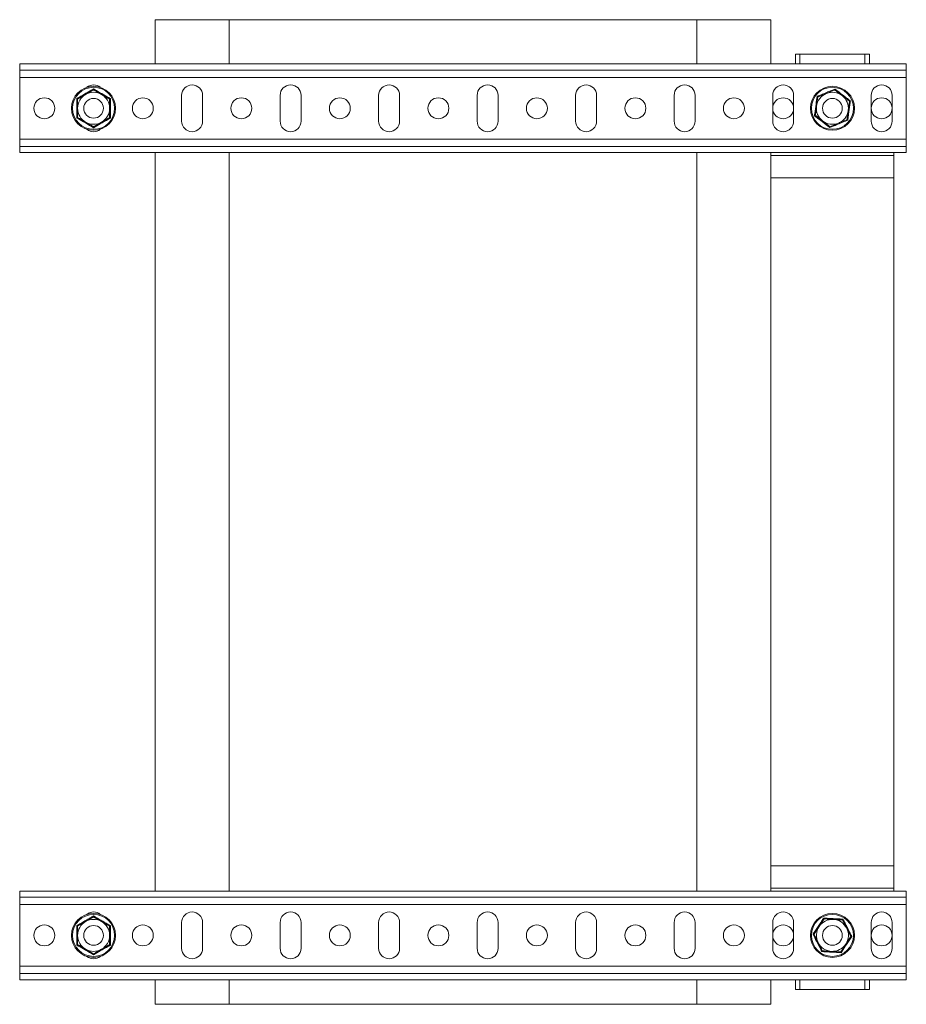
# Model space of a CAD drawing. Header units: millimetres. Extents: x 8 to 1008, y -1753 to -54.
# Tile 4 of 6: x 648 to 1008, y -1330 to -930. Entities that reach past the tile are written whole.
import ezdxf

# ---------------------------------------------------------------- set-up
doc = ezdxf.new("R2010")
doc.units = ezdxf.units.MM

msp = doc.modelspace()

# ---------------------------------------------------------------- linework, layer by layer
at = {"color": 7, "linetype": 'Continuous', "lineweight": 15}
for p, q in [((702.99, -948.02), (702.99, -930.02)), ((702.99, -930.02), (732.99, -930.02)), ((922.99, -930.02), (732.99, -930.02)), ((922.99, -930.02), (952.99, -930.02)), ((952.99, -930.02), (952.99, -948.02)), ((962.99, -944.02), (962.99, -948.02)), ((964.79, -944.02), (962.99, -944.02)), ((991.19, -944.02), (964.79, -944.02)), ((992.99, -944.02), (991.19, -944.02)), ((992.99, -944.02), (992.99, -948.02)), ((1007.99, -948.02), (647.99, -948.02)), ((647.99, -950.52), (647.99, -948.02)), ((1007.99, -950.52), (647.99, -950.52)), ((647.99, -953.52), (647.99, -950.52)), ((1007.99, -950.52), (1007.99, -948.02)), ((1007.99, -953.52), (1007.99, -950.52)), ((1007.99, -953.52), (647.99, -953.52)), ((647.99, -978.52), (647.99, -953.52)), ((1007.99, -978.52), (1007.99, -953.52)), ((713.74, -960.77), (713.74, -971.27)), ((722.24, -971.27), (722.24, -960.77)), ((753.74, -960.77), (753.74, -971.27)), ((762.24, -971.27), (762.24, -960.77)), ((793.74, -960.77), (793.74, -971.27)), ((802.24, -971.27), (802.24, -960.77)), ((833.74, -960.77), (833.74, -971.27)), ((842.24, -971.27), (842.24, -960.77)), ((873.74, -960.77), (873.74, -971.27)), ((882.24, -971.27), (882.24, -960.77)), ((913.74, -960.77), (913.74, -971.27)), ((922.24, -971.27), (922.24, -960.77)), ((953.74, -960.77), (953.74, -971.27)), ((962.24, -971.27), (962.24, -960.77)), ((993.74, -960.77), (993.74, -971.27)), ((1002.24, -971.27), (1002.24, -960.77)), ((1007.99, -978.52), (647.99, -978.52)), ((647.99, -981.52), (647.99, -978.52)), ((1007.99, -981.52), (1007.99, -978.52)), ((1007.99, -981.52), (647.99, -981.52)), ((647.99, -984.02), (647.99, -981.52)), ((1007.99, -984.02), (1007.99, -981.52)), ((1007.99, -984.02), (647.99, -984.02)), ((702.99, -1284.02), (702.99, -984.02)), ((952.99, -984.02), (952.99, -1284.02)), ((1002.99, -985.15), (952.99, -985.15)), ((1002.99, -984.02), (1002.99, -985.15)), ((1002.99, -985.15), (1002.99, -994.25)), ((952.99, -994.25), (1002.99, -994.25)), ((1002.99, -1273.8), (1002.99, -994.25)), ((1002.99, -1273.8), (952.99, -1273.8)), ((1002.99, -1273.8), (1002.99, -1282.9)), ((952.99, -1282.9), (1002.99, -1282.9)), ((1002.99, -1282.9), (1002.99, -1284.02)), ((1007.99, -1284.02), (647.99, -1284.02)), ((647.99, -1286.52), (647.99, -1284.02)), ((1007.99, -1286.52), (647.99, -1286.52)), ((647.99, -1289.52), (647.99, -1286.52)), ((1007.99, -1286.52), (1007.99, -1284.02)), ((1007.99, -1289.52), (1007.99, -1286.52)), ((1007.99, -1289.52), (647.99, -1289.52)), ((647.99, -1314.52), (647.99, -1289.52)), ((1007.99, -1314.52), (1007.99, -1289.52)), ((713.74, -1296.77), (713.74, -1307.27)), ((722.24, -1307.27), (722.24, -1296.77)), ((753.74, -1296.77), (753.74, -1307.27)), ((762.24, -1307.27), (762.24, -1296.77)), ((793.74, -1296.77), (793.74, -1307.27)), ((802.24, -1307.27), (802.24, -1296.77)), ((833.74, -1296.77), (833.74, -1307.27)), ((842.24, -1307.27), (842.24, -1296.77)), ((873.74, -1296.77), (873.74, -1307.27)), ((882.24, -1307.27), (882.24, -1296.77)), ((913.74, -1296.77), (913.74, -1307.27)), ((922.24, -1307.27), (922.24, -1296.77)), ((953.74, -1296.77), (953.74, -1307.27)), ((962.24, -1307.27), (962.24, -1296.77)), ((993.74, -1296.77), (993.74, -1307.27)), ((1002.24, -1307.27), (1002.24, -1296.77)), ((1007.99, -1314.52), (647.99, -1314.52)), ((647.99, -1317.52), (647.99, -1314.52)), ((1007.99, -1317.52), (1007.99, -1314.52)), ((1007.99, -1317.52), (647.99, -1317.52)), ((647.99, -1320.02), (647.99, -1317.52)), ((1007.99, -1320.02), (1007.99, -1317.52)), ((1007.99, -1320.02), (647.99, -1320.02)), ((702.99, -1330.02), (702.99, -1320.02)), ((952.99, -1320.02), (952.99, -1330.02)), ((962.99, -1320.02), (962.99, -1324.02)), ((992.99, -1320.02), (992.99, -1324.02)), ((964.79, -1324.02), (962.99, -1324.02)), ((991.19, -1324.02), (964.79, -1324.02)), ((992.99, -1324.02), (991.19, -1324.02)), ((732.99, -1330.02), (702.99, -1330.02)), ((922.99, -1330.02), (732.99, -1330.02)), ((952.99, -1330.02), (922.99, -1330.02))]:
    msp.add_line(p, q, dxfattribs=at)
at = {"color": 8, "linetype": 'Continuous', "lineweight": 15}
for p, q in [((732.99, -930.02), (732.99, -948.02)), ((922.99, -948.02), (922.99, -930.02)), ((964.79, -944.02), (964.79, -948.02)), ((991.19, -944.02), (991.19, -948.02)), ((732.99, -984.02), (732.99, -1284.02)), ((922.99, -1284.02), (922.99, -984.02)), ((732.99, -1320.02), (732.99, -1330.02)), ((922.99, -1330.02), (922.99, -1320.02)), ((964.79, -1320.02), (964.79, -1324.02)), ((991.19, -1320.02), (991.19, -1324.02))]:
    msp.add_line(p, q, dxfattribs=at)
at = {"color": 7, "linetype": 'Continuous', "lineweight": 15}
for centre, radius in [((677.99, -966.02), 8.95), ((677.99, -966.02), 8.54), ((977.99, -966.02), 8.95), ((977.99, -966.02), 8.54), ((657.99, -966.02), 4.25), ((677.99, -966.02), 4), ((697.99, -966.02), 4.25), ((737.99, -966.02), 4.25), ((777.99, -966.02), 4.25), ((817.99, -966.02), 4.25), ((857.99, -966.02), 4.25), ((897.99, -966.02), 4.25), ((937.99, -966.02), 4.25), ((957.99, -966.02), 4.25), ((977.99, -966.02), 4), ((997.99, -966.02), 4.25), ((677.99, -1302.02), 8.95), ((677.99, -1302.02), 8.54), ((977.99, -1302.02), 8.95), ((977.99, -1302.02), 8.54), ((657.99, -1302.02), 4.25), ((677.99, -1302.02), 4), ((697.99, -1302.02), 4.25), ((737.99, -1302.02), 4.25), ((777.99, -1302.02), 4.25), ((817.99, -1302.02), 4.25), ((857.99, -1302.02), 4.25), ((897.99, -1302.02), 4.25), ((937.99, -1302.02), 4.25), ((957.99, -1302.02), 4.25), ((977.99, -1302.02), 4), ((997.99, -1302.02), 4.25)]:
    msp.add_circle(centre, radius, dxfattribs=at)
for centre, radius, start, end in [((677.99, -966.02), 6.5, 60, 120), ((677.99, -960.77), 4.25, 50.5884, 129.4116), ((717.99, -960.77), 4.25, 0, 180), ((757.99, -960.77), 4.25, 0, 180), ((797.99, -960.77), 4.25, 0, 180), ((837.99, -960.77), 4.25, 0, 180), ((877.99, -960.77), 4.25, 0, 180), ((917.99, -960.77), 4.25, 0, 180), ((957.99, -960.77), 4.25, 0, 180), ((977.99, -966.02), 6.5, 52.3322, 112.3322), ((997.99, -960.77), 4.25, 360, 180), ((677.99, -966.02), 6.5, 120, 180), ((677.99, -966.02), 6.5, 0, 60), ((977.99, -966.02), 6.5, 112.3322, 172.3322), ((977.99, -966.02), 6.5, 352.3322, 52.3322), ((677.99, -966.02), 6.5, 180, 240), ((677.99, -966.02), 6.5, 300, 0), ((977.99, -966.02), 6.5, 172.3322, 232.3322), ((977.99, -966.02), 6.5, 292.3322, 352.3322), ((677.99, -966.02), 6.5, 240, 300), ((717.99, -971.27), 4.25, 180, 360), ((757.99, -971.27), 4.25, 180, 360), ((797.99, -971.27), 4.25, 180, 0), ((837.99, -971.27), 4.25, 180, 0), ((877.99, -971.27), 4.25, 180, 0), ((917.99, -971.27), 4.25, 180, 0), ((957.99, -971.27), 4.25, 180, 360), ((977.99, -966.02), 6.5, 232.3322, 292.3322), ((997.99, -971.27), 4.25, 180, 0), ((677.99, -971.27), 4.25, 230.5884, 309.4116), ((677.99, -1302.02), 6.5, 60, 120), ((677.99, -1296.77), 4.25, 50.5884, 129.4116), ((717.99, -1296.77), 4.25, 0, 180), ((757.99, -1296.77), 4.25, 0, 180), ((797.99, -1296.77), 4.25, 0, 180), ((837.99, -1296.77), 4.25, 0, 180), ((877.99, -1296.77), 4.25, 0, 180), ((917.99, -1296.77), 4.25, 0, 180), ((957.99, -1296.77), 4.25, 0, 180), ((977.99, -1302.02), 6.5, 86.7895, 146.7895), ((977.99, -1302.02), 6.5, 26.7895, 86.7895), ((997.99, -1296.77), 4.25, 360, 180), ((677.99, -1302.02), 6.5, 120, 180), ((677.99, -1302.02), 6.5, 0, 60), ((977.99, -1302.02), 6.5, 146.7895, 206.7895), ((977.99, -1302.02), 6.5, 326.7895, 26.7895), ((677.99, -1302.02), 6.5, 180, 240), ((677.99, -1302.02), 6.5, 300, 0), ((677.99, -1302.02), 6.5, 240, 300), ((717.99, -1307.27), 4.25, 180, 360), ((757.99, -1307.27), 4.25, 180, 0), ((797.99, -1307.27), 4.25, 180, 0), ((837.99, -1307.27), 4.25, 180, 0), ((877.99, -1307.27), 4.25, 180, 0), ((917.99, -1307.27), 4.25, 180, 0), ((957.99, -1307.27), 4.25, 180, 360), ((977.99, -1302.02), 6.5, 206.7895, 266.7895), ((977.99, -1302.02), 6.5, 266.7895, 326.7895), ((997.99, -1307.27), 4.25, 180, 0), ((677.99, -1307.27), 4.25, 230.5884, 309.4116)]:
    msp.add_arc(centre, radius, start, end, dxfattribs=at)
for points, knots in [([(671.15, -962.08), (671.29, -962), (671.57, -961.84), (672.39, -961.38), (673.64, -960.66), (675.21, -959.76), (676.66, -958.91), (677.55, -958.39), (677.99, -958.13)], [0, 0, 0, 0, 0.060425, 0.120868, 0.362781, 0.606921, 0.80296, 1, 1, 1, 1]), ([(674.74, -960.39), (675.6, -959.9), (676.71, -959.26), (677.75, -958.66), (677.99, -958.52)], [0, 0, 0, 0, 0.7690072, 1, 1, 1, 1]), ([(677.99, -958.13), (677.99, -958.13), (677.99, -958.19), (677.99, -958.29), (677.99, -958.41), (677.99, -958.5), (677.99, -958.51), (677.99, -958.52)], [0, 0, 0, 0, 0.006853, 0.267585, 0.528633, 0.763832, 1, 1, 1, 1]), ([(677.99, -958.13), (678.13, -958.21), (678.4, -958.37), (679.22, -958.85), (680.46, -959.58), (682.03, -960.48), (683.49, -961.32), (684.38, -961.82), (684.83, -962.08)], [0, 0, 0, 0, 0.060425, 0.120868, 0.362781, 0.606921, 0.80296, 1, 1, 1, 1]), ([(677.99, -958.52), (678.45, -958.78), (679.37, -959.31), (680.41, -959.92), (681.04, -960.28), (681.18, -960.36), (681.24, -960.39)], [0, 0, 0, 0, 0.434789, 0.879837, 0.939895, 1, 1, 1, 1]), ([(971.74, -961.2), (972.04, -961.08), (972.91, -960.73), (974.4, -960.13), (976.07, -959.44), (977.63, -958.8), (978.57, -958.4), (979.05, -958.2)], [0, 0, 0, 0, 0.120864, 0.362778, 0.606919, 0.802959, 1, 1, 1, 1]), ([(975.52, -960.01), (975.67, -959.95), (976.77, -959.5), (977.95, -959.01), (978.91, -958.62), (978.99, -958.58)], [0, 0, 0, 0, 0.127944, 0.9273558, 1, 1, 1, 1]), ([(979.05, -958.2), (979.05, -958.2), (979.04, -958.26), (979.02, -958.36), (979.01, -958.48), (979, -958.57), (978.99, -958.58), (978.99, -958.58)], [0, 0, 0, 0, 0.006853, 0.267585, 0.528633, 0.763832, 1, 1, 1, 1]), ([(978.99, -958.58), (979.41, -958.91), (980.25, -959.56), (981.21, -960.29), (981.78, -960.74), (981.9, -960.83), (981.96, -960.88)], [0, 0, 0, 0, 0.434789, 0.879837, 0.939895, 1, 1, 1, 1]), ([(979.05, -958.2), (979.17, -958.3), (979.42, -958.49), (980.16, -959.08), (981.3, -959.96), (982.73, -961.07), (984.07, -962.09), (984.89, -962.71), (985.3, -963.02)], [0, 0, 0, 0, 0.060425, 0.120868, 0.362781, 0.606921, 0.80296, 1, 1, 1, 1]), ([(671.15, -962.08), (671.16, -962.08), (671.2, -962.1), (671.3, -962.16), (671.4, -962.22), (671.48, -962.26), (671.49, -962.27), (671.49, -962.27)], [0, 0, 0, 0, 0.006853, 0.267585, 0.528633, 0.763832, 1, 1, 1, 1]), ([(671.15, -969.97), (671.16, -969.66), (671.17, -968.71), (671.18, -967.11), (671.18, -965.3), (671.17, -963.62), (671.16, -962.59), (671.15, -962.08)], [0, 0, 0, 0, 0.120864, 0.362778, 0.606919, 0.802959, 1, 1, 1, 1]), ([(671.49, -962.27), (671.95, -962.01), (672.87, -961.48), (673.91, -960.87), (674.54, -960.51), (674.68, -960.43), (674.74, -960.39)], [0, 0, 0, 0, 0.434789, 0.879837, 0.939895, 1, 1, 1, 1]), ([(671.49, -966.02), (671.49, -965.86), (671.49, -964.67), (671.49, -963.4), (671.49, -962.36), (671.49, -962.27)], [0, 0, 0, 0, 0.127944, 0.927356, 1, 1, 1, 1]), ([(681.24, -960.39), (682.1, -960.89), (683.21, -961.53), (684.25, -962.13), (684.49, -962.27)], [0, 0, 0, 0, 0.769007, 1, 1, 1, 1]), ([(684.49, -962.27), (684.5, -962.27), (684.51, -962.26), (684.58, -962.22), (684.69, -962.16), (684.78, -962.1), (684.83, -962.08), (684.83, -962.08)], [0, 0, 0, 0, 0.236168, 0.471367, 0.732415, 0.993147, 1, 1, 1, 1]), ([(684.49, -966.02), (684.49, -965.86), (684.49, -964.67), (684.49, -963.4), (684.49, -962.36), (684.49, -962.27)], [0, 0, 0, 0, 0.127944, 0.927356, 1, 1, 1, 1]), ([(684.83, -962.08), (684.83, -962.39), (684.81, -963.97), (684.8, -966.64), (684.82, -968.94), (684.83, -969.97)], [0, 0, 0, 0, 0.120964, 0.606826, 1, 1, 1, 1]), ([(970.69, -969.02), (970.73, -968.71), (970.96, -967.15), (971.33, -964.51), (971.61, -962.22), (971.74, -961.2)], [0, 0, 0, 0, 0.120964, 0.606826, 1, 1, 1, 1]), ([(971.55, -965.16), (971.68, -964.18), (971.85, -962.9), (972.01, -961.71), (972.05, -961.44)], [0, 0, 0, 0, 0.769007, 1, 1, 1, 1]), ([(971.74, -961.2), (971.74, -961.2), (971.79, -961.23), (971.87, -961.3), (971.97, -961.37), (972.04, -961.43), (972.05, -961.43), (972.05, -961.44)], [0, 0, 0, 0, 0.006853, 0.267585, 0.528633, 0.763832, 1, 1, 1, 1]), ([(972.05, -961.44), (972.34, -961.32), (973.45, -960.86), (974.65, -960.37), (975.52, -960.01)], [0, 0, 0, 0, 0.263898, 1, 1, 1, 1]), ([(981.96, -960.88), (982.75, -961.48), (983.77, -962.27), (984.72, -963), (984.93, -963.17)], [0, 0, 0, 0, 0.769007, 1, 1, 1, 1]), ([(985.3, -963.02), (985.27, -963.18), (985.23, -963.49), (985.09, -964.43), (984.89, -965.86), (984.65, -967.65), (984.43, -969.32), (984.31, -970.34), (984.24, -970.85)], [0, 0, 0, 0, 0.060425, 0.120868, 0.362781, 0.606921, 0.80296, 1, 1, 1, 1]), ([(984.93, -963.17), (984.86, -963.69), (984.72, -964.75), (984.56, -965.94), (984.47, -966.66), (984.44, -966.81), (984.43, -966.89)], [0, 0, 0, 0, 0.434789, 0.879837, 0.939895, 1, 1, 1, 1]), ([(985.3, -963.02), (985.29, -963.02), (985.24, -963.05), (985.14, -963.09), (985.03, -963.13), (984.95, -963.16), (984.94, -963.17), (984.93, -963.17)], [0, 0, 0, 0, 0.006853, 0.267585, 0.528633, 0.763832, 1, 1, 1, 1]), ([(671.49, -969.78), (671.49, -969.46), (671.49, -968.26), (671.49, -966.97), (671.49, -966.02)], [0, 0, 0, 0, 0.263898, 1, 1, 1, 1]), ([(684.49, -969.78), (684.49, -969.46), (684.49, -968.26), (684.49, -966.97), (684.49, -966.02)], [0, 0, 0, 0, 0.2638982, 1, 1, 1, 1]), ([(971.05, -968.88), (971.12, -968.35), (971.26, -967.3), (971.43, -966.03), (971.53, -965.31), (971.55, -965.16)], [0, 0, 0, 0, 0.434794, 0.879848, 1, 1, 1, 1]), ([(984.43, -966.89), (984.3, -967.87), (984.13, -969.15), (983.97, -970.34), (983.93, -970.61)], [0, 0, 0, 0, 0.7690072, 1, 1, 1, 1]), ([(671.15, -969.97), (671.16, -969.97), (671.2, -969.94), (671.3, -969.89), (671.4, -969.83), (671.48, -969.78), (671.49, -969.78), (671.49, -969.78)], [0, 0, 0, 0, 0.006853, 0.267585, 0.528633, 0.763832, 1, 1, 1, 1]), ([(677.99, -973.92), (677.72, -973.76), (676.36, -972.96), (674.06, -971.61), (672.05, -970.48), (671.15, -969.97)], [0, 0, 0, 0, 0.120964, 0.606826, 1, 1, 1, 1]), ([(674.74, -971.65), (673.89, -971.16), (672.77, -970.51), (671.73, -969.91), (671.49, -969.78)], [0, 0, 0, 0, 0.769007, 1, 1, 1, 1]), ([(677.99, -973.53), (677.54, -973.27), (676.61, -972.73), (675.51, -972.09), (674.88, -971.73), (674.74, -971.65)], [0, 0, 0, 0, 0.434794, 0.879848, 1, 1, 1, 1]), ([(684.83, -969.97), (684.56, -970.13), (683.18, -970.9), (680.86, -972.23), (678.88, -973.4), (677.99, -973.92)], [0, 0, 0, 0, 0.120964, 0.606826, 1, 1, 1, 1]), ([(681.24, -971.65), (680.39, -972.15), (679.27, -972.79), (678.23, -973.39), (677.99, -973.53)], [0, 0, 0, 0, 0.769007, 1, 1, 1, 1]), ([(684.49, -969.78), (684.04, -970.04), (683.11, -970.57), (682.01, -971.21), (681.38, -971.58), (681.24, -971.65)], [0, 0, 0, 0, 0.4347938, 0.8798477, 1, 1, 1, 1]), ([(684.49, -969.78), (684.5, -969.78), (684.51, -969.78), (684.58, -969.83), (684.69, -969.89), (684.78, -969.94), (684.83, -969.97), (684.83, -969.97)], [0, 0, 0, 0, 0.2361684, 0.4713674, 0.7324146, 0.9931471, 1, 1, 1, 1]), ([(971.05, -968.88), (971.04, -968.88), (971.03, -968.88), (970.95, -968.91), (970.84, -968.96), (970.74, -969), (970.69, -969.02), (970.69, -969.02)], [0, 0, 0, 0, 0.236168, 0.471367, 0.732415, 0.993147, 1, 1, 1, 1]), ([(976.94, -973.85), (976.69, -973.65), (975.45, -972.68), (973.34, -971.04), (971.51, -969.65), (970.69, -969.02)], [0, 0, 0, 0, 0.120964, 0.606826, 1, 1, 1, 1]), ([(974.02, -971.17), (973.24, -970.56), (972.22, -969.78), (971.27, -969.04), (971.05, -968.88)], [0, 0, 0, 0, 0.769007, 1, 1, 1, 1]), ([(976.99, -973.46), (976.57, -973.14), (975.73, -972.49), (974.72, -971.71), (974.14, -971.26), (974.02, -971.17)], [0, 0, 0, 0, 0.4347938, 0.8798477, 1, 1, 1, 1]), ([(984.24, -970.85), (983.95, -970.97), (982.48, -971.55), (980.01, -972.56), (977.89, -973.45), (976.94, -973.85)], [0, 0, 0, 0, 0.120964, 0.606826, 1, 1, 1, 1]), ([(980.46, -972.04), (980.61, -971.97), (981.71, -971.52), (982.89, -971.04), (983.85, -970.64), (983.93, -970.61)], [0, 0, 0, 0, 0.127944, 0.927356, 1, 1, 1, 1]), ([(983.93, -970.61), (983.94, -970.61), (983.95, -970.62), (984.01, -970.67), (984.11, -970.75), (984.2, -970.81), (984.24, -970.85), (984.24, -970.85)], [0, 0, 0, 0, 0.236168, 0.471367, 0.732415, 0.993147, 1, 1, 1, 1]), ([(677.99, -973.53), (677.99, -973.53), (677.99, -973.55), (677.99, -973.63), (677.99, -973.75), (677.99, -973.86), (677.99, -973.92), (677.99, -973.92)], [0, 0, 0, 0, 0.236168, 0.471367, 0.732415, 0.993147, 1, 1, 1, 1]), ([(976.99, -973.46), (976.99, -973.47), (976.99, -973.48), (976.98, -973.56), (976.96, -973.69), (976.95, -973.79), (976.94, -973.85), (976.94, -973.85)], [0, 0, 0, 0, 0.236168, 0.471367, 0.732415, 0.993147, 1, 1, 1, 1]), ([(976.99, -973.46), (977.28, -973.34), (978.39, -972.89), (979.59, -972.4), (980.46, -972.04)], [0, 0, 0, 0, 0.263898, 1, 1, 1, 1]), ([(671.15, -1298.08), (671.29, -1298), (671.57, -1297.84), (672.39, -1297.38), (673.64, -1296.66), (675.21, -1295.76), (676.66, -1294.91), (677.55, -1294.39), (677.99, -1294.13)], [0, 0, 0, 0, 0.060425, 0.120868, 0.362781, 0.606921, 0.80296, 1, 1, 1, 1]), ([(674.74, -1296.39), (675.6, -1295.9), (676.71, -1295.26), (677.75, -1294.66), (677.99, -1294.52)], [0, 0, 0, 0, 0.769007, 1, 1, 1, 1]), ([(677.99, -1294.13), (677.99, -1294.13), (677.99, -1294.19), (677.99, -1294.29), (677.99, -1294.41), (677.99, -1294.5), (677.99, -1294.51), (677.99, -1294.52)], [0, 0, 0, 0, 0.006853, 0.267585, 0.528633, 0.763832, 1, 1, 1, 1]), ([(677.99, -1294.13), (678.13, -1294.21), (678.4, -1294.37), (679.22, -1294.85), (680.46, -1295.58), (682.03, -1296.48), (683.49, -1297.32), (684.38, -1297.82), (684.83, -1298.08)], [0, 0, 0, 0, 0.060425, 0.120868, 0.362781, 0.606921, 0.80296, 1, 1, 1, 1]), ([(677.99, -1294.52), (678.45, -1294.78), (679.37, -1295.31), (680.41, -1295.92), (681.04, -1296.28), (681.18, -1296.36), (681.24, -1296.39)], [0, 0, 0, 0, 0.434789, 0.879837, 0.939895, 1, 1, 1, 1]), ([(970.11, -1301.58), (970.28, -1301.32), (970.81, -1300.53), (971.7, -1299.2), (972.69, -1297.69), (973.6, -1296.27), (974.16, -1295.41), (974.43, -1294.98)], [0, 0, 0, 0, 0.120864, 0.362778, 0.606919, 0.802959, 1, 1, 1, 1]), ([(972.55, -1298.46), (972.64, -1298.33), (973.3, -1297.33), (973.99, -1296.27), (974.56, -1295.4), (974.61, -1295.32)], [0, 0, 0, 0, 0.127944, 0.927356, 1, 1, 1, 1]), ([(974.43, -1294.98), (974.59, -1294.99), (974.91, -1295.01), (975.85, -1295.07), (977.29, -1295.16), (979.1, -1295.26), (980.78, -1295.34), (981.8, -1295.39), (982.32, -1295.42)], [0, 0, 0, 0, 0.060425, 0.120868, 0.362781, 0.606921, 0.80296, 1, 1, 1, 1]), ([(974.43, -1294.98), (974.43, -1294.98), (974.46, -1295.03), (974.51, -1295.12), (974.56, -1295.23), (974.6, -1295.31), (974.61, -1295.32), (974.61, -1295.32)], [0, 0, 0, 0, 0.0068529, 0.2675854, 0.5286326, 0.7638316, 1, 1, 1, 1]), ([(974.61, -1295.32), (975.13, -1295.35), (976.2, -1295.41), (977.4, -1295.48), (978.12, -1295.52), (978.28, -1295.53), (978.36, -1295.53)], [0, 0, 0, 0, 0.434789, 0.879837, 0.939895, 1, 1, 1, 1]), ([(978.36, -1295.53), (979.34, -1295.59), (980.63, -1295.66), (981.83, -1295.73), (982.1, -1295.74)], [0, 0, 0, 0, 0.769007, 1, 1, 1, 1]), ([(982.32, -1295.42), (982.32, -1295.42), (982.29, -1295.47), (982.23, -1295.55), (982.16, -1295.66), (982.11, -1295.73), (982.11, -1295.74), (982.1, -1295.74)], [0, 0, 0, 0, 0.006853, 0.267585, 0.528633, 0.763832, 1, 1, 1, 1]), ([(982.1, -1295.74), (982.34, -1296.21), (982.82, -1297.16), (983.36, -1298.24), (983.69, -1298.89), (983.76, -1299.02), (983.79, -1299.09)], [0, 0, 0, 0, 0.4347886, 0.8798371, 0.9398946, 1, 1, 1, 1]), ([(982.32, -1295.42), (982.39, -1295.56), (982.53, -1295.84), (982.95, -1296.69), (983.59, -1297.98), (984.4, -1299.6), (985.17, -1301.1), (985.64, -1302.01), (985.88, -1302.47)], [0, 0, 0, 0, 0.060425, 0.120868, 0.362781, 0.606921, 0.80296, 1, 1, 1, 1]), ([(671.15, -1298.08), (671.16, -1298.08), (671.2, -1298.1), (671.3, -1298.16), (671.4, -1298.22), (671.48, -1298.26), (671.49, -1298.27), (671.49, -1298.27)], [0, 0, 0, 0, 0.006853, 0.267585, 0.528633, 0.763832, 1, 1, 1, 1]), ([(671.15, -1305.97), (671.16, -1305.66), (671.17, -1304.71), (671.18, -1303.11), (671.18, -1301.3), (671.17, -1299.62), (671.16, -1298.59), (671.15, -1298.08)], [0, 0, 0, 0, 0.120864, 0.362778, 0.606919, 0.802959, 1, 1, 1, 1]), ([(671.49, -1298.27), (671.95, -1298.01), (672.87, -1297.48), (673.91, -1296.87), (674.54, -1296.51), (674.68, -1296.43), (674.74, -1296.39)], [0, 0, 0, 0, 0.434789, 0.879837, 0.939895, 1, 1, 1, 1]), ([(671.49, -1302.02), (671.49, -1301.86), (671.49, -1300.67), (671.49, -1299.4), (671.49, -1298.36), (671.49, -1298.27)], [0, 0, 0, 0, 0.127944, 0.927356, 1, 1, 1, 1]), ([(681.24, -1296.39), (682.1, -1296.89), (683.21, -1297.53), (684.25, -1298.13), (684.49, -1298.27)], [0, 0, 0, 0, 0.769007, 1, 1, 1, 1]), ([(684.49, -1298.27), (684.5, -1298.27), (684.51, -1298.26), (684.58, -1298.22), (684.69, -1298.16), (684.78, -1298.1), (684.83, -1298.08), (684.83, -1298.08)], [0, 0, 0, 0, 0.236168, 0.471367, 0.732415, 0.993147, 1, 1, 1, 1]), ([(684.49, -1302.02), (684.49, -1301.86), (684.49, -1300.67), (684.49, -1299.4), (684.49, -1298.36), (684.49, -1298.27)], [0, 0, 0, 0, 0.127944, 0.927356, 1, 1, 1, 1]), ([(684.83, -1298.08), (684.83, -1298.39), (684.81, -1299.97), (684.8, -1302.64), (684.82, -1304.94), (684.83, -1305.97)], [0, 0, 0, 0, 0.120964, 0.606826, 1, 1, 1, 1]), ([(970.5, -1301.6), (970.67, -1301.34), (971.33, -1300.33), (972.03, -1299.26), (972.55, -1298.46)], [0, 0, 0, 0, 0.263898, 1, 1, 1, 1]), ([(983.79, -1299.09), (984.24, -1299.98), (984.82, -1301.13), (985.36, -1302.2), (985.49, -1302.44)], [0, 0, 0, 0, 0.769007, 1, 1, 1, 1]), ([(671.49, -1305.78), (671.49, -1305.46), (671.49, -1304.26), (671.49, -1302.97), (671.49, -1302.02)], [0, 0, 0, 0, 0.263898, 1, 1, 1, 1]), ([(684.49, -1305.78), (684.49, -1305.46), (684.49, -1304.26), (684.49, -1302.97), (684.49, -1302.02)], [0, 0, 0, 0, 0.263898, 1, 1, 1, 1]), ([(970.11, -1301.58), (970.11, -1301.58), (970.17, -1301.58), (970.27, -1301.59), (970.4, -1301.6), (970.48, -1301.6), (970.49, -1301.6), (970.5, -1301.6)], [0, 0, 0, 0, 0.006853, 0.267585, 0.528633, 0.763832, 1, 1, 1, 1]), ([(973.67, -1308.63), (973.53, -1308.35), (972.83, -1306.93), (971.64, -1304.54), (970.58, -1302.5), (970.11, -1301.58)], [0, 0, 0, 0, 0.120964, 0.606826, 1, 1, 1, 1]), ([(972.19, -1304.95), (971.74, -1304.07), (971.16, -1302.92), (970.62, -1301.85), (970.5, -1301.6)], [0, 0, 0, 0, 0.7690072, 1, 1, 1, 1]), ([(985.88, -1302.47), (985.7, -1302.73), (984.82, -1304.04), (983.35, -1306.27), (982.11, -1308.2), (981.55, -1309.07)], [0, 0, 0, 0, 0.120964, 0.606826, 1, 1, 1, 1]), ([(983.43, -1305.58), (983.52, -1305.45), (984.17, -1304.45), (984.87, -1303.39), (985.44, -1302.52), (985.49, -1302.44)], [0, 0, 0, 0, 0.127944, 0.9273558, 1, 1, 1, 1]), ([(985.49, -1302.44), (985.49, -1302.44), (985.5, -1302.44), (985.59, -1302.45), (985.71, -1302.46), (985.82, -1302.46), (985.87, -1302.47), (985.88, -1302.47)], [0, 0, 0, 0, 0.236168, 0.471367, 0.732415, 0.993147, 1, 1, 1, 1]), ([(671.15, -1305.97), (671.16, -1305.97), (671.2, -1305.94), (671.3, -1305.89), (671.4, -1305.83), (671.48, -1305.78), (671.49, -1305.78), (671.49, -1305.78)], [0, 0, 0, 0, 0.006853, 0.267585, 0.528633, 0.763832, 1, 1, 1, 1]), ([(677.99, -1309.92), (677.72, -1309.76), (676.36, -1308.96), (674.06, -1307.61), (672.05, -1306.48), (671.15, -1305.97)], [0, 0, 0, 0, 0.120964, 0.606826, 1, 1, 1, 1]), ([(674.74, -1307.65), (673.89, -1307.16), (672.77, -1306.51), (671.73, -1305.91), (671.49, -1305.78)], [0, 0, 0, 0, 0.769007, 1, 1, 1, 1]), ([(677.99, -1309.53), (677.54, -1309.27), (676.61, -1308.73), (675.51, -1308.09), (674.88, -1307.73), (674.74, -1307.65)], [0, 0, 0, 0, 0.434794, 0.879848, 1, 1, 1, 1]), ([(684.83, -1305.97), (684.56, -1306.13), (683.18, -1306.9), (680.86, -1308.23), (678.88, -1309.4), (677.99, -1309.92)], [0, 0, 0, 0, 0.120964, 0.606826, 1, 1, 1, 1]), ([(681.24, -1307.65), (680.39, -1308.15), (679.27, -1308.79), (678.23, -1309.39), (677.99, -1309.53)], [0, 0, 0, 0, 0.769007, 1, 1, 1, 1]), ([(684.49, -1305.78), (684.04, -1306.04), (683.11, -1306.57), (682.01, -1307.21), (681.38, -1307.58), (681.24, -1307.65)], [0, 0, 0, 0, 0.4347938, 0.8798477, 1, 1, 1, 1]), ([(684.49, -1305.78), (684.5, -1305.78), (684.51, -1305.78), (684.58, -1305.83), (684.69, -1305.89), (684.78, -1305.94), (684.83, -1305.97), (684.83, -1305.97)], [0, 0, 0, 0, 0.236168, 0.471367, 0.732415, 0.993147, 1, 1, 1, 1]), ([(973.88, -1308.3), (973.64, -1307.83), (973.16, -1306.88), (972.59, -1305.74), (972.26, -1305.09), (972.19, -1304.95)], [0, 0, 0, 0, 0.434794, 0.879848, 1, 1, 1, 1]), ([(981.38, -1308.72), (981.55, -1308.46), (982.21, -1307.45), (982.91, -1306.38), (983.43, -1305.58)], [0, 0, 0, 0, 0.2638982, 1, 1, 1, 1]), ([(677.99, -1309.53), (677.99, -1309.53), (677.99, -1309.55), (677.99, -1309.63), (677.99, -1309.75), (677.99, -1309.86), (677.99, -1309.92), (677.99, -1309.92)], [0, 0, 0, 0, 0.2361684, 0.4713674, 0.7324146, 0.9931471, 1, 1, 1, 1]), ([(973.88, -1308.3), (973.88, -1308.31), (973.87, -1308.32), (973.83, -1308.39), (973.76, -1308.49), (973.7, -1308.58), (973.67, -1308.63), (973.67, -1308.63)], [0, 0, 0, 0, 0.236168, 0.471367, 0.732415, 0.993147, 1, 1, 1, 1]), ([(981.55, -1309.07), (981.24, -1309.05), (979.66, -1308.95), (977, -1308.79), (974.7, -1308.68), (973.67, -1308.63)], [0, 0, 0, 0, 0.120964, 0.606826, 1, 1, 1, 1]), ([(977.63, -1308.51), (976.64, -1308.46), (975.36, -1308.39), (974.16, -1308.32), (973.88, -1308.3)], [0, 0, 0, 0, 0.7690072, 1, 1, 1, 1]), ([(981.38, -1308.72), (980.85, -1308.69), (979.79, -1308.63), (978.51, -1308.56), (977.78, -1308.52), (977.63, -1308.51)], [0, 0, 0, 0, 0.434794, 0.879848, 1, 1, 1, 1]), ([(981.38, -1308.72), (981.38, -1308.73), (981.38, -1308.74), (981.42, -1308.81), (981.48, -1308.93), (981.52, -1309.02), (981.55, -1309.07), (981.55, -1309.07)], [0, 0, 0, 0, 0.236168, 0.471367, 0.732415, 0.993147, 1, 1, 1, 1])]:
    msp.add_open_spline(points, degree=3, knots=knots, dxfattribs=at)

doc.saveas('drawing.dxf')
